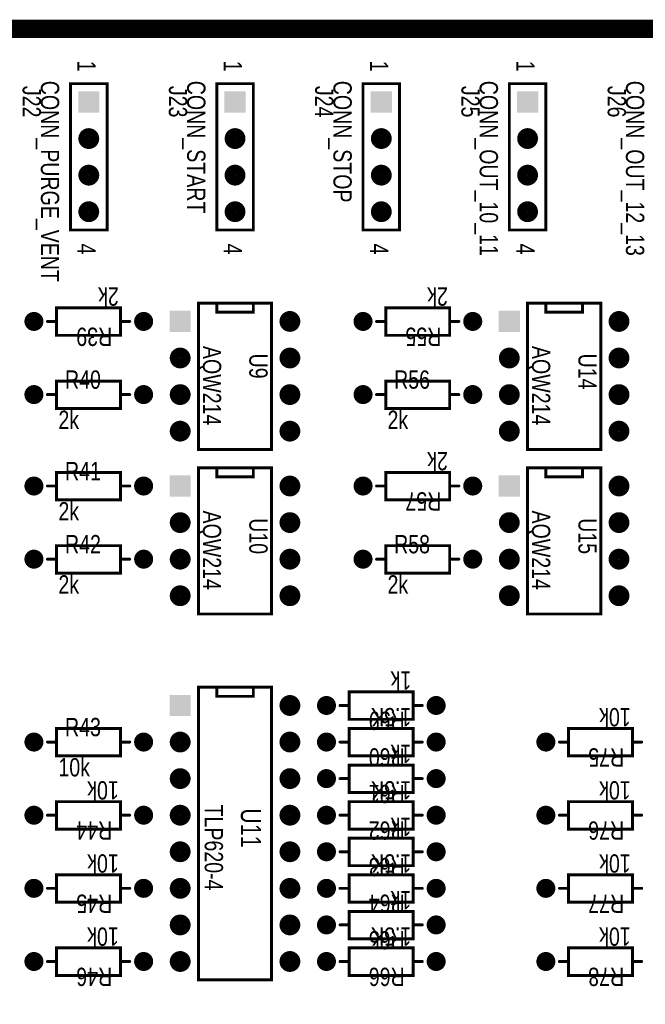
# Model space of a CAD drawing. Extents: x 0.11 to 7.45, y 0.15 to 4.7.
# Tile 5 of 6: x 4.06 to 5.77, y 2 to 4.7. Entities that reach past the tile are written whole.
import ezdxf

# ---------------------------------------------------------------- set-up
doc = ezdxf.new("R2010")
doc.units = 0

msp = doc.modelspace()

# ---------------------------------------------------------------- linework, layer by layer
at = {"const_width": 0.05}
msp.add_lwpolyline([(0.196, 0.171), (0.196, 4.671), (7.421, 4.671), (7.421, 0.171), (0.196, 0.171)], close=True, dxfattribs=at)
at = {"layer": 'AST', "const_width": 0.008}
for points in [[(4.296, 4.121), (4.296, 4.521), (4.196, 4.521), (4.196, 4.121), (4.296, 4.121)], [(4.696, 4.121), (4.696, 4.521), (4.596, 4.521), (4.596, 4.121), (4.696, 4.121)], [(5.096, 4.121), (5.096, 4.521), (4.996, 4.521), (4.996, 4.121), (5.096, 4.121)], [(5.496, 4.121), (5.496, 4.521), (5.396, 4.521), (5.396, 4.121), (5.496, 4.121)], [(4.333, 3.908), (4.333, 3.833), (4.333, 3.833), (4.158, 3.833), (4.158, 3.908), (4.333, 3.908)], [(4.746, 3.921), (4.546, 3.921), (4.546, 3.521), (4.746, 3.521), (4.746, 3.921)], [(5.233, 3.908), (5.233, 3.833), (5.233, 3.833), (5.058, 3.833), (5.058, 3.908), (5.233, 3.908)], [(5.646, 3.921), (5.446, 3.921), (5.446, 3.521), (5.646, 3.521), (5.646, 3.921)], [(4.158, 3.633), (4.158, 3.708), (4.158, 3.708), (4.333, 3.708), (4.333, 3.633), (4.158, 3.633)], [(5.058, 3.633), (5.058, 3.708), (5.058, 3.708), (5.233, 3.708), (5.233, 3.633), (5.058, 3.633)], [(4.746, 3.471), (4.546, 3.471), (4.546, 3.071), (4.746, 3.071), (4.746, 3.471)], [(5.646, 3.471), (5.446, 3.471), (5.446, 3.071), (5.646, 3.071), (5.646, 3.471)], [(4.158, 3.383), (4.158, 3.458), (4.158, 3.458), (4.333, 3.458), (4.333, 3.383), (4.158, 3.383)], [(5.233, 3.458), (5.233, 3.383), (5.233, 3.383), (5.058, 3.383), (5.058, 3.458), (5.233, 3.458)], [(4.158, 3.183), (4.158, 3.258), (4.158, 3.258), (4.333, 3.258), (4.333, 3.183), (4.158, 3.183)], [(5.058, 3.183), (5.058, 3.258), (5.058, 3.258), (5.233, 3.258), (5.233, 3.183), (5.058, 3.183)], [(4.546, 2.071), (4.546, 2.871), (4.746, 2.871), (4.746, 2.071), (4.546, 2.071)], [(5.133, 2.858), (5.133, 2.783), (5.133, 2.783), (4.958, 2.783), (4.958, 2.858), (5.133, 2.858)], [(4.158, 2.683), (4.158, 2.758), (4.158, 2.758), (4.333, 2.758), (4.333, 2.683), (4.158, 2.683)], [(5.133, 2.758), (5.133, 2.683), (5.133, 2.683), (4.958, 2.683), (4.958, 2.758), (5.133, 2.758)], [(5.733, 2.758), (5.733, 2.683), (5.733, 2.683), (5.558, 2.683), (5.558, 2.758), (5.733, 2.758)], [(5.133, 2.658), (5.133, 2.583), (5.133, 2.583), (4.958, 2.583), (4.958, 2.658), (5.133, 2.658)], [(4.333, 2.558), (4.333, 2.483), (4.333, 2.483), (4.158, 2.483), (4.158, 2.558), (4.333, 2.558)], [(5.133, 2.558), (5.133, 2.483), (5.133, 2.483), (4.958, 2.483), (4.958, 2.558), (5.133, 2.558)], [(5.733, 2.558), (5.733, 2.483), (5.733, 2.483), (5.558, 2.483), (5.558, 2.558), (5.733, 2.558)], [(5.133, 2.458), (5.133, 2.383), (5.133, 2.383), (4.958, 2.383), (4.958, 2.458), (5.133, 2.458)], [(4.333, 2.358), (4.333, 2.283), (4.333, 2.283), (4.158, 2.283), (4.158, 2.358), (4.333, 2.358)], [(5.133, 2.358), (5.133, 2.283), (5.133, 2.283), (4.958, 2.283), (4.958, 2.358), (5.133, 2.358)], [(5.733, 2.358), (5.733, 2.283), (5.733, 2.283), (5.558, 2.283), (5.558, 2.358), (5.733, 2.358)], [(5.133, 2.258), (5.133, 2.183), (5.133, 2.183), (4.958, 2.183), (4.958, 2.258), (5.133, 2.258)], [(4.333, 2.158), (4.333, 2.083), (4.333, 2.083), (4.158, 2.083), (4.158, 2.158), (4.333, 2.158)], [(5.133, 2.158), (5.133, 2.083), (5.133, 2.083), (4.958, 2.083), (4.958, 2.158), (5.133, 2.158)], [(5.733, 2.158), (5.733, 2.083), (5.733, 2.083), (5.558, 2.083), (5.558, 2.158), (5.733, 2.158)]]:
    msp.add_lwpolyline(points, close=True, dxfattribs=at)
at = {"layer": 'AST'}
for points, const_width in [([(4.194, 4.521, 1), (4.198, 4.521, 1)], 0.004), ([(4.294, 4.521, 1), (4.298, 4.521, 1)], 0.004), ([(4.594, 4.521, 1), (4.598, 4.521, 1)], 0.004), ([(4.694, 4.521, 1), (4.698, 4.521, 1)], 0.004), ([(4.994, 4.521, 1), (4.998, 4.521, 1)], 0.004), ([(5.094, 4.521, 1), (5.098, 4.521, 1)], 0.004), ([(5.394, 4.521, 1), (5.398, 4.521, 1)], 0.004), ([(5.494, 4.521, 1), (5.498, 4.521, 1)], 0.004), ([(4.232, 4.371, 1), (4.26, 4.371, 1)], 0.029), ([(4.632, 4.371, 1), (4.66, 4.371, 1)], 0.029), ([(5.032, 4.371, 1), (5.06, 4.371, 1)], 0.029), ([(5.432, 4.371, 1), (5.46, 4.371, 1)], 0.029), ([(4.232, 4.271, 1), (4.26, 4.271, 1)], 0.029), ([(4.632, 4.271, 1), (4.66, 4.271, 1)], 0.029), ([(5.032, 4.271, 1), (5.06, 4.271, 1)], 0.029), ([(5.432, 4.271, 1), (5.46, 4.271, 1)], 0.029), ([(4.232, 4.171, 1), (4.26, 4.171, 1)], 0.029), ([(4.632, 4.171, 1), (4.66, 4.171, 1)], 0.029), ([(5.032, 4.171, 1), (5.06, 4.171, 1)], 0.029), ([(5.432, 4.171, 1), (5.46, 4.171, 1)], 0.029), ([(4.194, 4.121, 1), (4.198, 4.121, 1)], 0.004), ([(4.294, 4.121, 1), (4.298, 4.121, 1)], 0.004), ([(4.294, 4.121, 1), (4.298, 4.121, 1)], 0.004), ([(4.594, 4.121, 1), (4.598, 4.121, 1)], 0.004), ([(4.694, 4.121, 1), (4.698, 4.121, 1)], 0.004), ([(4.694, 4.121, 1), (4.698, 4.121, 1)], 0.004), ([(4.994, 4.121, 1), (4.998, 4.121, 1)], 0.004), ([(5.094, 4.121, 1), (5.098, 4.121, 1)], 0.004), ([(5.094, 4.121, 1), (5.098, 4.121, 1)], 0.004), ([(5.394, 4.121, 1), (5.398, 4.121, 1)], 0.004), ([(5.494, 4.121, 1), (5.498, 4.121, 1)], 0.004), ([(5.494, 4.121, 1), (5.498, 4.121, 1)], 0.004), ([(4.156, 3.908, 1), (4.16, 3.908, 1)], 0.004), ([(4.331, 3.908, 1), (4.335, 3.908, 1)], 0.004), ([(4.331, 3.908, 1), (4.335, 3.908, 1)], 0.004), ([(4.544, 3.921, 1), (4.548, 3.921, 1)], 0.004), ([(4.594, 3.921, 1), (4.598, 3.921, 1)], 0.004), ([(4.694, 3.921, 1), (4.698, 3.921, 1)], 0.004), ([(4.744, 3.921, 1), (4.748, 3.921, 1)], 0.004), ([(4.744, 3.921, 1), (4.748, 3.921, 1)], 0.004), ([(5.056, 3.908, 1), (5.06, 3.908, 1)], 0.004), ([(5.231, 3.908, 1), (5.235, 3.908, 1)], 0.004), ([(5.231, 3.908, 1), (5.235, 3.908, 1)], 0.004), ([(5.444, 3.921, 1), (5.448, 3.921, 1)], 0.004), ([(5.494, 3.921, 1), (5.498, 3.921, 1)], 0.004), ([(5.594, 3.921, 1), (5.598, 3.921, 1)], 0.004), ([(5.644, 3.921, 1), (5.648, 3.921, 1)], 0.004), ([(5.644, 3.921, 1), (5.648, 3.921, 1)], 0.004), ([(4.083, 3.871, 1), (4.109, 3.871, 1)], 0.026), ([(4.383, 3.871, 1), (4.409, 3.871, 1)], 0.026), ([(4.594, 3.896, 1), (4.598, 3.896, 1)], 0.004), ([(4.694, 3.896, 1), (4.698, 3.896, 1)], 0.004), ([(4.782, 3.871, 1), (4.81, 3.871, 1)], 0.029), ([(4.983, 3.871, 1), (5.009, 3.871, 1)], 0.026), ([(5.283, 3.871, 1), (5.309, 3.871, 1)], 0.026), ([(5.494, 3.896, 1), (5.498, 3.896, 1)], 0.004), ([(5.594, 3.896, 1), (5.598, 3.896, 1)], 0.004), ([(5.682, 3.871, 1), (5.71, 3.871, 1)], 0.029), ([(4.131, 3.871, 1), (4.135, 3.871, 1)], 0.004), ([(4.156, 3.871, 1), (4.16, 3.871, 1)], 0.004), ([(4.331, 3.871, 1), (4.335, 3.871, 1)], 0.004), ([(4.356, 3.871, 1), (4.36, 3.871, 1)], 0.004), ([(5.031, 3.871, 1), (5.035, 3.871, 1)], 0.004), ([(5.056, 3.871, 1), (5.06, 3.871, 1)], 0.004), ([(5.231, 3.871, 1), (5.235, 3.871, 1)], 0.004), ([(5.256, 3.871, 1), (5.26, 3.871, 1)], 0.004), ([(4.156, 3.833, 1), (4.16, 3.833, 1)], 0.004), ([(4.331, 3.833, 1), (4.335, 3.833, 1)], 0.004), ([(4.331, 3.833, 1), (4.335, 3.833, 1)], 0.004), ([(5.056, 3.833, 1), (5.06, 3.833, 1)], 0.004), ([(5.231, 3.833, 1), (5.235, 3.833, 1)], 0.004), ([(5.231, 3.833, 1), (5.235, 3.833, 1)], 0.004), ([(4.482, 3.771, 1), (4.51, 3.771, 1)], 0.029), ([(4.782, 3.771, 1), (4.81, 3.771, 1)], 0.029), ([(5.382, 3.771, 1), (5.41, 3.771, 1)], 0.029), ([(5.682, 3.771, 1), (5.71, 3.771, 1)], 0.029), ([(4.083, 3.671, 1), (4.109, 3.671, 1)], 0.026), ([(4.156, 3.708, 1), (4.16, 3.708, 1)], 0.004), ([(4.156, 3.708, 1), (4.16, 3.708, 1)], 0.004), ([(4.331, 3.708, 1), (4.335, 3.708, 1)], 0.004), ([(4.383, 3.671, 1), (4.409, 3.671, 1)], 0.026), ([(4.482, 3.671, 1), (4.51, 3.671, 1)], 0.029), ([(4.782, 3.671, 1), (4.81, 3.671, 1)], 0.029), ([(4.983, 3.671, 1), (5.009, 3.671, 1)], 0.026), ([(5.056, 3.708, 1), (5.06, 3.708, 1)], 0.004), ([(5.056, 3.708, 1), (5.06, 3.708, 1)], 0.004), ([(5.231, 3.708, 1), (5.235, 3.708, 1)], 0.004), ([(5.283, 3.671, 1), (5.309, 3.671, 1)], 0.026), ([(5.382, 3.671, 1), (5.41, 3.671, 1)], 0.029), ([(5.682, 3.671, 1), (5.71, 3.671, 1)], 0.029), ([(4.131, 3.671, 1), (4.135, 3.671, 1)], 0.004), ([(4.156, 3.671, 1), (4.16, 3.671, 1)], 0.004), ([(4.331, 3.671, 1), (4.335, 3.671, 1)], 0.004), ([(4.356, 3.671, 1), (4.36, 3.671, 1)], 0.004), ([(5.031, 3.671, 1), (5.035, 3.671, 1)], 0.004), ([(5.056, 3.671, 1), (5.06, 3.671, 1)], 0.004), ([(5.231, 3.671, 1), (5.235, 3.671, 1)], 0.004), ([(5.256, 3.671, 1), (5.26, 3.671, 1)], 0.004), ([(4.156, 3.633, 1), (4.16, 3.633, 1)], 0.004), ([(4.156, 3.633, 1), (4.16, 3.633, 1)], 0.004), ([(4.331, 3.633, 1), (4.335, 3.633, 1)], 0.004), ([(5.056, 3.633, 1), (5.06, 3.633, 1)], 0.004), ([(5.056, 3.633, 1), (5.06, 3.633, 1)], 0.004), ([(5.231, 3.633, 1), (5.235, 3.633, 1)], 0.004), ([(4.482, 3.571, 1), (4.51, 3.571, 1)], 0.029), ([(4.782, 3.571, 1), (4.81, 3.571, 1)], 0.029), ([(5.382, 3.571, 1), (5.41, 3.571, 1)], 0.029), ([(5.682, 3.571, 1), (5.71, 3.571, 1)], 0.029), ([(4.544, 3.521, 1), (4.548, 3.521, 1)], 0.004), ([(4.744, 3.521, 1), (4.748, 3.521, 1)], 0.004), ([(5.444, 3.521, 1), (5.448, 3.521, 1)], 0.004), ([(5.644, 3.521, 1), (5.648, 3.521, 1)], 0.004), ([(4.544, 3.471, 1), (4.548, 3.471, 1)], 0.004), ([(4.594, 3.471, 1), (4.598, 3.471, 1)], 0.004), ([(4.694, 3.471, 1), (4.698, 3.471, 1)], 0.004), ([(4.744, 3.471, 1), (4.748, 3.471, 1)], 0.004), ([(4.744, 3.471, 1), (4.748, 3.471, 1)], 0.004), ([(5.444, 3.471, 1), (5.448, 3.471, 1)], 0.004), ([(5.494, 3.471, 1), (5.498, 3.471, 1)], 0.004), ([(5.594, 3.471, 1), (5.598, 3.471, 1)], 0.004), ([(5.644, 3.471, 1), (5.648, 3.471, 1)], 0.004), ([(5.644, 3.471, 1), (5.648, 3.471, 1)], 0.004), ([(4.083, 3.421, 1), (4.109, 3.421, 1)], 0.026), ([(4.156, 3.458, 1), (4.16, 3.458, 1)], 0.004), ([(4.156, 3.458, 1), (4.16, 3.458, 1)], 0.004), ([(4.331, 3.458, 1), (4.335, 3.458, 1)], 0.004), ([(4.383, 3.421, 1), (4.409, 3.421, 1)], 0.026), ([(4.594, 3.446, 1), (4.598, 3.446, 1)], 0.004), ([(4.694, 3.446, 1), (4.698, 3.446, 1)], 0.004), ([(4.782, 3.421, 1), (4.81, 3.421, 1)], 0.029), ([(4.983, 3.421, 1), (5.009, 3.421, 1)], 0.026), ([(5.056, 3.458, 1), (5.06, 3.458, 1)], 0.004), ([(5.231, 3.458, 1), (5.235, 3.458, 1)], 0.004), ([(5.231, 3.458, 1), (5.235, 3.458, 1)], 0.004), ([(5.283, 3.421, 1), (5.309, 3.421, 1)], 0.026), ([(5.494, 3.446, 1), (5.498, 3.446, 1)], 0.004), ([(5.594, 3.446, 1), (5.598, 3.446, 1)], 0.004), ([(5.682, 3.421, 1), (5.71, 3.421, 1)], 0.029), ([(4.131, 3.421, 1), (4.135, 3.421, 1)], 0.004), ([(4.156, 3.421, 1), (4.16, 3.421, 1)], 0.004), ([(4.331, 3.421, 1), (4.335, 3.421, 1)], 0.004), ([(4.356, 3.421, 1), (4.36, 3.421, 1)], 0.004), ([(5.031, 3.421, 1), (5.035, 3.421, 1)], 0.004), ([(5.056, 3.421, 1), (5.06, 3.421, 1)], 0.004), ([(5.231, 3.421, 1), (5.235, 3.421, 1)], 0.004), ([(5.256, 3.421, 1), (5.26, 3.421, 1)], 0.004), ([(4.156, 3.383, 1), (4.16, 3.383, 1)], 0.004), ([(4.156, 3.383, 1), (4.16, 3.383, 1)], 0.004), ([(4.331, 3.383, 1), (4.335, 3.383, 1)], 0.004), ([(5.056, 3.383, 1), (5.06, 3.383, 1)], 0.004), ([(5.231, 3.383, 1), (5.235, 3.383, 1)], 0.004), ([(5.231, 3.383, 1), (5.235, 3.383, 1)], 0.004), ([(4.482, 3.321, 1), (4.51, 3.321, 1)], 0.029), ([(4.782, 3.321, 1), (4.81, 3.321, 1)], 0.029), ([(5.382, 3.321, 1), (5.41, 3.321, 1)], 0.029), ([(5.682, 3.321, 1), (5.71, 3.321, 1)], 0.029), ([(4.156, 3.258, 1), (4.16, 3.258, 1)], 0.004), ([(4.156, 3.258, 1), (4.16, 3.258, 1)], 0.004), ([(4.331, 3.258, 1), (4.335, 3.258, 1)], 0.004), ([(5.056, 3.258, 1), (5.06, 3.258, 1)], 0.004), ([(5.056, 3.258, 1), (5.06, 3.258, 1)], 0.004), ([(5.231, 3.258, 1), (5.235, 3.258, 1)], 0.004), ([(4.083, 3.221, 1), (4.109, 3.221, 1)], 0.026), ([(4.383, 3.221, 1), (4.409, 3.221, 1)], 0.026), ([(4.482, 3.221, 1), (4.51, 3.221, 1)], 0.029), ([(4.782, 3.221, 1), (4.81, 3.221, 1)], 0.029), ([(4.983, 3.221, 1), (5.009, 3.221, 1)], 0.026), ([(5.283, 3.221, 1), (5.309, 3.221, 1)], 0.026), ([(5.382, 3.221, 1), (5.41, 3.221, 1)], 0.029), ([(5.682, 3.221, 1), (5.71, 3.221, 1)], 0.029), ([(4.131, 3.221, 1), (4.135, 3.221, 1)], 0.004), ([(4.156, 3.221, 1), (4.16, 3.221, 1)], 0.004), ([(4.331, 3.221, 1), (4.335, 3.221, 1)], 0.004), ([(4.356, 3.221, 1), (4.36, 3.221, 1)], 0.004), ([(5.031, 3.221, 1), (5.035, 3.221, 1)], 0.004), ([(5.056, 3.221, 1), (5.06, 3.221, 1)], 0.004), ([(5.231, 3.221, 1), (5.235, 3.221, 1)], 0.004), ([(5.256, 3.221, 1), (5.26, 3.221, 1)], 0.004), ([(4.156, 3.183, 1), (4.16, 3.183, 1)], 0.004), ([(4.156, 3.183, 1), (4.16, 3.183, 1)], 0.004), ([(4.331, 3.183, 1), (4.335, 3.183, 1)], 0.004), ([(5.056, 3.183, 1), (5.06, 3.183, 1)], 0.004), ([(5.056, 3.183, 1), (5.06, 3.183, 1)], 0.004), ([(5.231, 3.183, 1), (5.235, 3.183, 1)], 0.004), ([(4.482, 3.121, 1), (4.51, 3.121, 1)], 0.029), ([(4.782, 3.121, 1), (4.81, 3.121, 1)], 0.029), ([(5.382, 3.121, 1), (5.41, 3.121, 1)], 0.029), ([(5.682, 3.121, 1), (5.71, 3.121, 1)], 0.029), ([(4.544, 3.071, 1), (4.548, 3.071, 1)], 0.004), ([(4.744, 3.071, 1), (4.748, 3.071, 1)], 0.004), ([(5.444, 3.071, 1), (5.448, 3.071, 1)], 0.004), ([(5.644, 3.071, 1), (5.648, 3.071, 1)], 0.004), ([(4.544, 2.871, 1), (4.548, 2.871, 1)], 0.004), ([(4.594, 2.871, 1), (4.598, 2.871, 1)], 0.004), ([(4.694, 2.871, 1), (4.698, 2.871, 1)], 0.004), ([(4.744, 2.871, 1), (4.748, 2.871, 1)], 0.004), ([(4.956, 2.858, 1), (4.96, 2.858, 1)], 0.004), ([(5.131, 2.858, 1), (5.135, 2.858, 1)], 0.004), ([(5.131, 2.858, 1), (5.135, 2.858, 1)], 0.004), ([(4.594, 2.846, 1), (4.598, 2.846, 1)], 0.004), ([(4.694, 2.846, 1), (4.698, 2.846, 1)], 0.004), ([(4.782, 2.821, 1), (4.81, 2.821, 1)], 0.029), ([(4.883, 2.821, 1), (4.909, 2.821, 1)], 0.026), ([(5.183, 2.821, 1), (5.209, 2.821, 1)], 0.026), ([(4.931, 2.821, 1), (4.935, 2.821, 1)], 0.004), ([(4.956, 2.821, 1), (4.96, 2.821, 1)], 0.004), ([(5.131, 2.821, 1), (5.135, 2.821, 1)], 0.004), ([(5.156, 2.821, 1), (5.16, 2.821, 1)], 0.004), ([(4.956, 2.783, 1), (4.96, 2.783, 1)], 0.004), ([(5.131, 2.783, 1), (5.135, 2.783, 1)], 0.004), ([(5.131, 2.783, 1), (5.135, 2.783, 1)], 0.004), ([(4.083, 2.721, 1), (4.109, 2.721, 1)], 0.026), ([(4.156, 2.758, 1), (4.16, 2.758, 1)], 0.004), ([(4.156, 2.758, 1), (4.16, 2.758, 1)], 0.004), ([(4.331, 2.758, 1), (4.335, 2.758, 1)], 0.004), ([(4.383, 2.721, 1), (4.409, 2.721, 1)], 0.026), ([(4.482, 2.721, 1), (4.51, 2.721, 1)], 0.029), ([(4.782, 2.721, 1), (4.81, 2.721, 1)], 0.029), ([(4.883, 2.721, 1), (4.909, 2.721, 1)], 0.026), ([(4.956, 2.758, 1), (4.96, 2.758, 1)], 0.004), ([(5.131, 2.758, 1), (5.135, 2.758, 1)], 0.004), ([(5.131, 2.758, 1), (5.135, 2.758, 1)], 0.004), ([(5.183, 2.721, 1), (5.209, 2.721, 1)], 0.026), ([(5.483, 2.721, 1), (5.509, 2.721, 1)], 0.026), ([(5.556, 2.758, 1), (5.56, 2.758, 1)], 0.004), ([(5.731, 2.758, 1), (5.735, 2.758, 1)], 0.004), ([(5.731, 2.758, 1), (5.735, 2.758, 1)], 0.004), ([(4.131, 2.721, 1), (4.135, 2.721, 1)], 0.004), ([(4.156, 2.721, 1), (4.16, 2.721, 1)], 0.004), ([(4.331, 2.721, 1), (4.335, 2.721, 1)], 0.004), ([(4.356, 2.721, 1), (4.36, 2.721, 1)], 0.004), ([(4.931, 2.721, 1), (4.935, 2.721, 1)], 0.004), ([(4.956, 2.721, 1), (4.96, 2.721, 1)], 0.004), ([(5.131, 2.721, 1), (5.135, 2.721, 1)], 0.004), ([(5.156, 2.721, 1), (5.16, 2.721, 1)], 0.004), ([(5.531, 2.721, 1), (5.535, 2.721, 1)], 0.004), ([(5.556, 2.721, 1), (5.56, 2.721, 1)], 0.004), ([(5.731, 2.721, 1), (5.735, 2.721, 1)], 0.004), ([(5.756, 2.721, 1), (5.76, 2.721, 1)], 0.004), ([(4.156, 2.683, 1), (4.16, 2.683, 1)], 0.004), ([(4.156, 2.683, 1), (4.16, 2.683, 1)], 0.004), ([(4.331, 2.683, 1), (4.335, 2.683, 1)], 0.004), ([(4.956, 2.683, 1), (4.96, 2.683, 1)], 0.004), ([(5.131, 2.683, 1), (5.135, 2.683, 1)], 0.004), ([(5.131, 2.683, 1), (5.135, 2.683, 1)], 0.004), ([(5.556, 2.683, 1), (5.56, 2.683, 1)], 0.004), ([(5.731, 2.683, 1), (5.735, 2.683, 1)], 0.004), ([(5.731, 2.683, 1), (5.735, 2.683, 1)], 0.004), ([(4.482, 2.621, 1), (4.51, 2.621, 1)], 0.029), ([(4.782, 2.621, 1), (4.81, 2.621, 1)], 0.029), ([(4.883, 2.621, 1), (4.909, 2.621, 1)], 0.026), ([(4.956, 2.658, 1), (4.96, 2.658, 1)], 0.004), ([(5.131, 2.658, 1), (5.135, 2.658, 1)], 0.004), ([(5.131, 2.658, 1), (5.135, 2.658, 1)], 0.004), ([(5.183, 2.621, 1), (5.209, 2.621, 1)], 0.026), ([(4.931, 2.621, 1), (4.935, 2.621, 1)], 0.004), ([(4.956, 2.621, 1), (4.96, 2.621, 1)], 0.004), ([(5.131, 2.621, 1), (5.135, 2.621, 1)], 0.004), ([(5.156, 2.621, 1), (5.16, 2.621, 1)], 0.004), ([(4.956, 2.583, 1), (4.96, 2.583, 1)], 0.004), ([(5.131, 2.583, 1), (5.135, 2.583, 1)], 0.004), ([(5.131, 2.583, 1), (5.135, 2.583, 1)], 0.004), ([(4.156, 2.558, 1), (4.16, 2.558, 1)], 0.004), ([(4.331, 2.558, 1), (4.335, 2.558, 1)], 0.004), ([(4.331, 2.558, 1), (4.335, 2.558, 1)], 0.004), ([(4.956, 2.558, 1), (4.96, 2.558, 1)], 0.004), ([(5.131, 2.558, 1), (5.135, 2.558, 1)], 0.004), ([(5.131, 2.558, 1), (5.135, 2.558, 1)], 0.004), ([(5.556, 2.558, 1), (5.56, 2.558, 1)], 0.004), ([(5.731, 2.558, 1), (5.735, 2.558, 1)], 0.004), ([(5.731, 2.558, 1), (5.735, 2.558, 1)], 0.004), ([(4.083, 2.521, 1), (4.109, 2.521, 1)], 0.026), ([(4.383, 2.521, 1), (4.409, 2.521, 1)], 0.026), ([(4.482, 2.521, 1), (4.51, 2.521, 1)], 0.029), ([(4.782, 2.521, 1), (4.81, 2.521, 1)], 0.029), ([(4.883, 2.521, 1), (4.909, 2.521, 1)], 0.026), ([(5.183, 2.521, 1), (5.209, 2.521, 1)], 0.026), ([(5.483, 2.521, 1), (5.509, 2.521, 1)], 0.026), ([(4.131, 2.521, 1), (4.135, 2.521, 1)], 0.004), ([(4.156, 2.521, 1), (4.16, 2.521, 1)], 0.004), ([(4.331, 2.521, 1), (4.335, 2.521, 1)], 0.004), ([(4.356, 2.521, 1), (4.36, 2.521, 1)], 0.004), ([(4.931, 2.521, 1), (4.935, 2.521, 1)], 0.004), ([(4.956, 2.521, 1), (4.96, 2.521, 1)], 0.004), ([(5.131, 2.521, 1), (5.135, 2.521, 1)], 0.004), ([(5.156, 2.521, 1), (5.16, 2.521, 1)], 0.004), ([(5.531, 2.521, 1), (5.535, 2.521, 1)], 0.004), ([(5.556, 2.521, 1), (5.56, 2.521, 1)], 0.004), ([(5.731, 2.521, 1), (5.735, 2.521, 1)], 0.004), ([(5.756, 2.521, 1), (5.76, 2.521, 1)], 0.004), ([(4.156, 2.483, 1), (4.16, 2.483, 1)], 0.004), ([(4.331, 2.483, 1), (4.335, 2.483, 1)], 0.004), ([(4.331, 2.483, 1), (4.335, 2.483, 1)], 0.004), ([(4.956, 2.483, 1), (4.96, 2.483, 1)], 0.004), ([(5.131, 2.483, 1), (5.135, 2.483, 1)], 0.004), ([(5.131, 2.483, 1), (5.135, 2.483, 1)], 0.004), ([(5.556, 2.483, 1), (5.56, 2.483, 1)], 0.004), ([(5.731, 2.483, 1), (5.735, 2.483, 1)], 0.004), ([(5.731, 2.483, 1), (5.735, 2.483, 1)], 0.004), ([(4.956, 2.458, 1), (4.96, 2.458, 1)], 0.004), ([(5.131, 2.458, 1), (5.135, 2.458, 1)], 0.004), ([(5.131, 2.458, 1), (5.135, 2.458, 1)], 0.004), ([(4.482, 2.421, 1), (4.51, 2.421, 1)], 0.029), ([(4.782, 2.421, 1), (4.81, 2.421, 1)], 0.029), ([(4.883, 2.421, 1), (4.909, 2.421, 1)], 0.026), ([(4.931, 2.421, 1), (4.935, 2.421, 1)], 0.004), ([(4.956, 2.421, 1), (4.96, 2.421, 1)], 0.004), ([(5.131, 2.421, 1), (5.135, 2.421, 1)], 0.004), ([(5.156, 2.421, 1), (5.16, 2.421, 1)], 0.004), ([(5.183, 2.421, 1), (5.209, 2.421, 1)], 0.026), ([(4.956, 2.383, 1), (4.96, 2.383, 1)], 0.004), ([(5.131, 2.383, 1), (5.135, 2.383, 1)], 0.004), ([(5.131, 2.383, 1), (5.135, 2.383, 1)], 0.004), ([(4.083, 2.321, 1), (4.109, 2.321, 1)], 0.026), ([(4.156, 2.358, 1), (4.16, 2.358, 1)], 0.004), ([(4.331, 2.358, 1), (4.335, 2.358, 1)], 0.004), ([(4.331, 2.358, 1), (4.335, 2.358, 1)], 0.004), ([(4.383, 2.321, 1), (4.409, 2.321, 1)], 0.026), ([(4.482, 2.321, 1), (4.51, 2.321, 1)], 0.029), ([(4.782, 2.321, 1), (4.81, 2.321, 1)], 0.029), ([(4.883, 2.321, 1), (4.909, 2.321, 1)], 0.026), ([(4.956, 2.358, 1), (4.96, 2.358, 1)], 0.004), ([(5.131, 2.358, 1), (5.135, 2.358, 1)], 0.004), ([(5.131, 2.358, 1), (5.135, 2.358, 1)], 0.004), ([(5.183, 2.321, 1), (5.209, 2.321, 1)], 0.026), ([(5.483, 2.321, 1), (5.509, 2.321, 1)], 0.026), ([(5.556, 2.358, 1), (5.56, 2.358, 1)], 0.004), ([(5.731, 2.358, 1), (5.735, 2.358, 1)], 0.004), ([(5.731, 2.358, 1), (5.735, 2.358, 1)], 0.004), ([(4.131, 2.321, 1), (4.135, 2.321, 1)], 0.004), ([(4.156, 2.321, 1), (4.16, 2.321, 1)], 0.004), ([(4.331, 2.321, 1), (4.335, 2.321, 1)], 0.004), ([(4.356, 2.321, 1), (4.36, 2.321, 1)], 0.004), ([(4.931, 2.321, 1), (4.935, 2.321, 1)], 0.004), ([(4.956, 2.321, 1), (4.96, 2.321, 1)], 0.004), ([(5.131, 2.321, 1), (5.135, 2.321, 1)], 0.004), ([(5.156, 2.321, 1), (5.16, 2.321, 1)], 0.004), ([(5.531, 2.321, 1), (5.535, 2.321, 1)], 0.004), ([(5.556, 2.321, 1), (5.56, 2.321, 1)], 0.004), ([(5.731, 2.321, 1), (5.735, 2.321, 1)], 0.004), ([(5.756, 2.321, 1), (5.76, 2.321, 1)], 0.004), ([(4.156, 2.283, 1), (4.16, 2.283, 1)], 0.004), ([(4.331, 2.283, 1), (4.335, 2.283, 1)], 0.004), ([(4.331, 2.283, 1), (4.335, 2.283, 1)], 0.004), ([(4.956, 2.283, 1), (4.96, 2.283, 1)], 0.004), ([(4.956, 2.258, 1), (4.96, 2.258, 1)], 0.004), ([(5.131, 2.283, 1), (5.135, 2.283, 1)], 0.004), ([(5.131, 2.283, 1), (5.135, 2.283, 1)], 0.004), ([(5.131, 2.258, 1), (5.135, 2.258, 1)], 0.004), ([(5.131, 2.258, 1), (5.135, 2.258, 1)], 0.004), ([(5.556, 2.283, 1), (5.56, 2.283, 1)], 0.004), ([(5.731, 2.283, 1), (5.735, 2.283, 1)], 0.004), ([(5.731, 2.283, 1), (5.735, 2.283, 1)], 0.004), ([(4.482, 2.221, 1), (4.51, 2.221, 1)], 0.029), ([(4.782, 2.221, 1), (4.81, 2.221, 1)], 0.029), ([(4.883, 2.221, 1), (4.909, 2.221, 1)], 0.026), ([(5.183, 2.221, 1), (5.209, 2.221, 1)], 0.026), ([(4.931, 2.221, 1), (4.935, 2.221, 1)], 0.004), ([(4.956, 2.221, 1), (4.96, 2.221, 1)], 0.004), ([(5.131, 2.221, 1), (5.135, 2.221, 1)], 0.004), ([(5.156, 2.221, 1), (5.16, 2.221, 1)], 0.004), ([(4.956, 2.183, 1), (4.96, 2.183, 1)], 0.004), ([(5.131, 2.183, 1), (5.135, 2.183, 1)], 0.004), ([(5.131, 2.183, 1), (5.135, 2.183, 1)], 0.004), ([(4.156, 2.158, 1), (4.16, 2.158, 1)], 0.004), ([(4.331, 2.158, 1), (4.335, 2.158, 1)], 0.004), ([(4.331, 2.158, 1), (4.335, 2.158, 1)], 0.004), ([(4.956, 2.158, 1), (4.96, 2.158, 1)], 0.004), ([(5.131, 2.158, 1), (5.135, 2.158, 1)], 0.004), ([(5.131, 2.158, 1), (5.135, 2.158, 1)], 0.004), ([(5.556, 2.158, 1), (5.56, 2.158, 1)], 0.004), ([(5.731, 2.158, 1), (5.735, 2.158, 1)], 0.004), ([(5.731, 2.158, 1), (5.735, 2.158, 1)], 0.004), ([(4.083, 2.121, 1), (4.109, 2.121, 1)], 0.026), ([(4.383, 2.121, 1), (4.409, 2.121, 1)], 0.026), ([(4.482, 2.121, 1), (4.51, 2.121, 1)], 0.029), ([(4.782, 2.121, 1), (4.81, 2.121, 1)], 0.029), ([(4.883, 2.121, 1), (4.909, 2.121, 1)], 0.026), ([(5.183, 2.121, 1), (5.209, 2.121, 1)], 0.026), ([(5.483, 2.121, 1), (5.509, 2.121, 1)], 0.026), ([(4.131, 2.121, 1), (4.135, 2.121, 1)], 0.004), ([(4.156, 2.121, 1), (4.16, 2.121, 1)], 0.004), ([(4.331, 2.121, 1), (4.335, 2.121, 1)], 0.004), ([(4.356, 2.121, 1), (4.36, 2.121, 1)], 0.004), ([(4.931, 2.121, 1), (4.935, 2.121, 1)], 0.004), ([(4.956, 2.121, 1), (4.96, 2.121, 1)], 0.004), ([(5.131, 2.121, 1), (5.135, 2.121, 1)], 0.004), ([(5.156, 2.121, 1), (5.16, 2.121, 1)], 0.004), ([(5.531, 2.121, 1), (5.535, 2.121, 1)], 0.004), ([(5.556, 2.121, 1), (5.56, 2.121, 1)], 0.004), ([(5.731, 2.121, 1), (5.735, 2.121, 1)], 0.004), ([(5.756, 2.121, 1), (5.76, 2.121, 1)], 0.004), ([(4.156, 2.083, 1), (4.16, 2.083, 1)], 0.004), ([(4.331, 2.083, 1), (4.335, 2.083, 1)], 0.004), ([(4.331, 2.083, 1), (4.335, 2.083, 1)], 0.004), ([(4.544, 2.071, 1), (4.548, 2.071, 1)], 0.004), ([(4.544, 2.071, 1), (4.548, 2.071, 1)], 0.004), ([(4.744, 2.071, 1), (4.748, 2.071, 1)], 0.004), ([(4.956, 2.083, 1), (4.96, 2.083, 1)], 0.004), ([(5.131, 2.083, 1), (5.135, 2.083, 1)], 0.004), ([(5.131, 2.083, 1), (5.135, 2.083, 1)], 0.004), ([(5.556, 2.083, 1), (5.56, 2.083, 1)], 0.004), ([(5.731, 2.083, 1), (5.735, 2.083, 1)], 0.004), ([(5.731, 2.083, 1), (5.735, 2.083, 1)], 0.004)]:
    msp.add_lwpolyline(points, format="xyb", close=True, dxfattribs=dict(at, const_width=const_width))
at = {"layer": 'AST', "const_width": 0.008}
for points in [[(4.596, 3.921), (4.596, 3.896), (4.696, 3.896), (4.696, 3.921)], [(5.496, 3.921), (5.496, 3.896), (5.596, 3.896), (5.596, 3.921)], [(4.158, 3.871), (4.133, 3.871)], [(4.333, 3.871), (4.358, 3.871)], [(5.058, 3.871), (5.033, 3.871)], [(5.233, 3.871), (5.258, 3.871)], [(4.158, 3.671), (4.133, 3.671)], [(4.333, 3.671), (4.358, 3.671)], [(5.058, 3.671), (5.033, 3.671)], [(5.233, 3.671), (5.258, 3.671)], [(4.596, 3.471), (4.596, 3.446), (4.696, 3.446), (4.696, 3.471)], [(5.496, 3.471), (5.496, 3.446), (5.596, 3.446), (5.596, 3.471)], [(4.158, 3.421), (4.133, 3.421)], [(4.333, 3.421), (4.358, 3.421)], [(5.058, 3.421), (5.033, 3.421)], [(5.233, 3.421), (5.258, 3.421)], [(4.158, 3.221), (4.133, 3.221)], [(4.333, 3.221), (4.358, 3.221)], [(5.058, 3.221), (5.033, 3.221)], [(5.233, 3.221), (5.258, 3.221)], [(4.596, 2.871), (4.596, 2.846), (4.696, 2.846), (4.696, 2.871)], [(4.958, 2.821), (4.933, 2.821)], [(5.133, 2.821), (5.158, 2.821)], [(4.158, 2.721), (4.133, 2.721)], [(4.333, 2.721), (4.358, 2.721)], [(4.958, 2.721), (4.933, 2.721)], [(5.133, 2.721), (5.158, 2.721)], [(5.558, 2.721), (5.533, 2.721)], [(5.733, 2.721), (5.758, 2.721)], [(4.958, 2.621), (4.933, 2.621)], [(5.133, 2.621), (5.158, 2.621)], [(4.158, 2.521), (4.133, 2.521)], [(4.333, 2.521), (4.358, 2.521)], [(4.958, 2.521), (4.933, 2.521)], [(5.133, 2.521), (5.158, 2.521)], [(5.558, 2.521), (5.533, 2.521)], [(5.733, 2.521), (5.758, 2.521)], [(4.958, 2.421), (4.933, 2.421)], [(5.133, 2.421), (5.158, 2.421)], [(4.158, 2.321), (4.133, 2.321)], [(4.333, 2.321), (4.358, 2.321)], [(4.958, 2.321), (4.933, 2.321)], [(5.133, 2.321), (5.158, 2.321)], [(5.558, 2.321), (5.533, 2.321)], [(5.733, 2.321), (5.758, 2.321)], [(4.958, 2.221), (4.933, 2.221)], [(5.133, 2.221), (5.158, 2.221)], [(4.158, 2.121), (4.133, 2.121)], [(4.333, 2.121), (4.358, 2.121)], [(4.958, 2.121), (4.933, 2.121)], [(5.133, 2.121), (5.158, 2.121)], [(5.558, 2.121), (5.533, 2.121)], [(5.733, 2.121), (5.758, 2.121)]]:
    msp.add_lwpolyline(points, dxfattribs=at)
at = {"layer": 'AST'}
for points in [[(4.217, 4.442), (4.275, 4.442), (4.217, 4.5), (4.275, 4.5)], [(4.617, 4.442), (4.675, 4.442), (4.617, 4.5), (4.675, 4.5)], [(5.017, 4.442), (5.075, 4.442), (5.017, 4.5), (5.075, 4.5)], [(5.417, 4.442), (5.475, 4.442), (5.417, 4.5), (5.475, 4.5)], [(4.467, 3.842), (4.525, 3.842), (4.467, 3.9), (4.525, 3.9)], [(5.367, 3.842), (5.425, 3.842), (5.367, 3.9), (5.425, 3.9)], [(4.467, 3.392), (4.525, 3.392), (4.467, 3.45), (4.525, 3.45)], [(5.367, 3.392), (5.425, 3.392), (5.367, 3.45), (5.425, 3.45)], [(4.467, 2.792), (4.525, 2.792), (4.467, 2.85), (4.525, 2.85)]]:
    msp.add_solid(points, dxfattribs=at)

# ---------------------------------------------------------------- texts
at = {"layer": 'AST', "width": 0.8}
for s, height, rotation, p in [('1', 0.05, 270, (4.215, 4.584)), ('1', 0.05, 270, (4.615, 4.584)), ('1', 0.05, 270, (5.015, 4.584)), ('1', 0.05, 270, (5.415, 4.584)), ('CONN_PURGE_VENT', 0.05, 270, (4.115, 4.529)), ('CONN_START', 0.05, 270, (4.515, 4.529)), ('CONN_STOP', 0.05, 270, (4.915, 4.529)), ('CONN_OUT_10_11', 0.05, 270, (5.315, 4.529)), ('CONN_OUT_12_13', 0.05, 270, (5.715, 4.529)), ('J22', 0.05, 270, (4.065, 4.515)), ('J23', 0.05, 270, (4.465, 4.515)), ('J24', 0.05, 270, (4.865, 4.515)), ('J25', 0.05, 270, (5.265, 4.515)), ('J26', 0.05, 270, (5.665, 4.515)), ('4', 0.05, 270, (4.215, 4.084)), ('4', 0.05, 270, (4.615, 4.084)), ('4', 0.05, 270, (5.015, 4.084)), ('4', 0.05, 270, (5.415, 4.084)), ('2k', 0.05, 180, (4.328, 3.964)), ('2k', 0.05, 180, (5.228, 3.964)), ('R39', 0.05, 180, (4.31, 3.854)), ('R55', 0.05, 180, (5.21, 3.854)), ('AQW214', 0.05, 270, (4.558, 3.804)), ('AQW214', 0.05, 270, (5.458, 3.804)), ('U9', 0.05, 270, (4.685, 3.783)), ('U14', 0.05, 270, (5.585, 3.783)), ('2k', 0.05, 180, (5.228, 3.514)), ('R57', 0.05, 180, (5.21, 3.404)), ('AQW214', 0.05, 270, (4.558, 3.354)), ('AQW214', 0.05, 270, (5.458, 3.354)), ('U10', 0.05, 270, (4.685, 3.333)), ('U15', 0.05, 270, (5.585, 3.333)), ('1k', 0.05, 180, (5.128, 2.914)), ('1.5K', 0.05, 180, (5.128, 2.814)), ('R59', 0.05, 180, (5.11, 2.804)), ('10k', 0.05, 180, (5.728, 2.814)), ('R60', 0.05, 180, (5.11, 2.704)), ('1k', 0.05, 180, (5.128, 2.714)), ('R75', 0.05, 180, (5.71, 2.704)), ('10k', 0.05, 180, (4.328, 2.614)), ('1.5K', 0.05, 180, (5.128, 2.614)), ('10k', 0.05, 180, (5.728, 2.614)), ('R61', 0.05, 180, (5.11, 2.604)), ('TLP620-4', 0.05, 270, (4.563, 2.55)), ('U11', 0.055, 270, (4.662, 2.54)), ('R44', 0.05, 180, (4.31, 2.504)), ('R62', 0.05, 180, (5.11, 2.504)), ('1k', 0.05, 180, (5.128, 2.514)), ('R76', 0.05, 180, (5.71, 2.504)), ('10k', 0.05, 180, (4.328, 2.414)), ('1.5K', 0.05, 180, (5.128, 2.414)), ('R63', 0.05, 180, (5.11, 2.404)), ('10k', 0.05, 180, (5.728, 2.414)), ('R45', 0.05, 180, (4.31, 2.304)), ('R64', 0.05, 180, (5.11, 2.304)), ('1k', 0.05, 180, (5.128, 2.314)), ('R77', 0.05, 180, (5.71, 2.304)), ('10k', 0.05, 180, (4.328, 2.214)), ('1.5K', 0.05, 180, (5.128, 2.214)), ('10k', 0.05, 180, (5.728, 2.214)), ('R65', 0.05, 180, (5.11, 2.204)), ('R46', 0.05, 180, (4.31, 2.104)), ('R66', 0.05, 180, (5.11, 2.104)), ('R78', 0.05, 180, (5.71, 2.104))]:
    msp.add_text(s, height=height, rotation=rotation, dxfattribs=at).set_placement(p)
for s, p in [('R40', (4.181, 3.687)), ('R56', (5.081, 3.687)), ('2k', (4.163, 3.577)), ('2k', (5.063, 3.577)), ('R41', (4.181, 3.437)), ('2k', (4.163, 3.327)), ('R42', (4.181, 3.237)), ('R58', (5.081, 3.237)), ('2k', (4.163, 3.127)), ('2k', (5.063, 3.127)), ('R43', (4.181, 2.737)), ('10k', (4.163, 2.627))]:
    msp.add_text(s, height=0.05, dxfattribs=at).set_placement(p)

doc.saveas('drawing.dxf')
